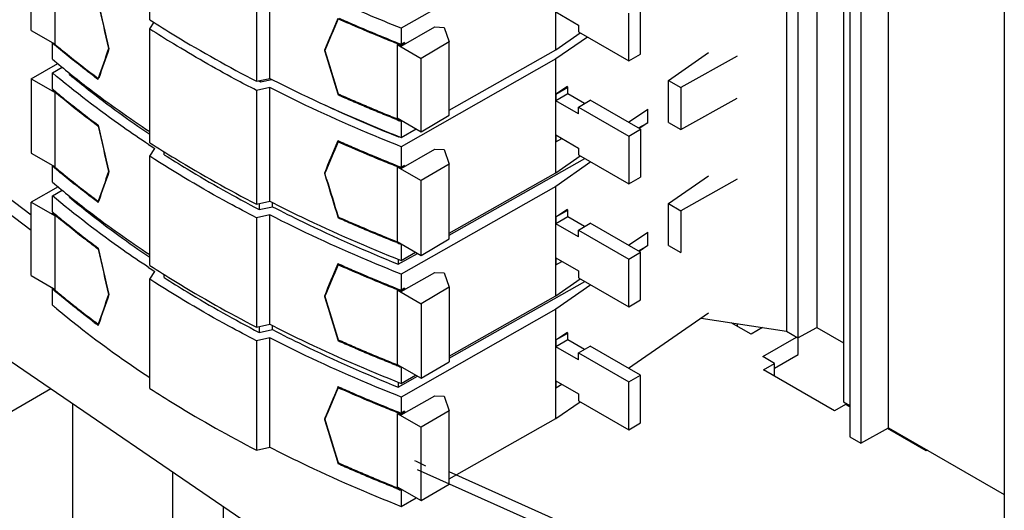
# Model space of a CAD drawing. Header units: millimetres. Extents: x 121 to 402, y 56 to 674.
# Tile 7 of 12: x 183 to 300, y 267 to 326. Entities that reach past the tile are written whole.
import ezdxf

# ---------------------------------------------------------------- set-up
doc = ezdxf.new("R2010")
doc.units = ezdxf.units.MM
doc.header["$LTSCALE"] = 47.495119
doc.layers.get('0').update_dxf_attribs({"linetype": 'CONTINUOUS'})

msp = doc.modelspace()

# ---------------------------------------------------------------- linework, layer by layer
at = {"color": 7, "linetype": 'Continuous'}
for p, q in [((274.23, 554.03), (274.23, 288.42)), ((277.87, 422.23), (277.87, 288.89)), ((275.61, 420.96), (275.61, 287.63)), ((281.05, 413.33), (281.06, 279.99)), ((281.81, 409.14), (281.81, 275.8)), ((283.14, 408.37), (283.14, 275.04)), ((286.45, 276.88), (286.45, 408.99)), ((300.27, 396.66), (300.27, 264.55)), ((198.17, 325.67), (198.17, 338.73)), ((246.67, 335.14), (228.19, 324.66)), ((246.67, 322.08), (246.67, 335.14)), ((183.99, 324.39), (183.99, 333.33)), ((186.84, 322.74), (186.84, 331.68)), ((210.9, 331.39), (210.9, 318.32)), ((212.5, 318.66), (212.5, 331.72)), ((256.81, 321.56), (256.81, 327.28)), ((246.69, 326.59), (249.39, 325.03)), ((255.4, 320.74), (255.4, 326.46)), ((198.17, 324.57), (198.67, 325.36)), ((228.19, 322.51), (232.23, 324.81)), ((232.23, 324.81), (233.33, 324.75)), ((233.33, 324.75), (233.95, 323.02)), ((249.39, 325.03), (249.39, 324.21)), ((183.99, 324.39), (186.84, 322.74)), ((198.17, 310.97), (198.17, 324.57)), ((228.19, 324.66), (228.19, 322.73)), ((246.67, 322.08), (249.59, 324.1)), ((250.46, 323.6), (246.67, 320.98)), ((249.39, 324.21), (255.4, 320.74)), ((186.57, 322.91), (186.52, 322.88)), ((186.52, 320.96), (186.52, 322.88)), ((186.78, 322.78), (186.84, 322.73)), ((186.78, 322.78), (186.83, 322.73)), ((227.72, 322.7), (230.59, 321.05)), ((227.72, 322.7), (227.72, 313.93)), ((227.72, 322.7), (228.03, 322.58)), ((228.03, 322.58), (228.19, 322.51)), ((228.19, 322.61), (228.15, 322.63)), ((228.19, 322.61), (228.15, 322.63)), ((228.58, 322.95), (228.19, 322.73)), ((228.58, 322.83), (228.19, 322.61)), ((228.19, 322.61), (228.19, 322.51)), ((228.47, 322.89), (228.58, 322.83)), ((228.58, 322.95), (228.58, 322.83)), ((233.95, 323.02), (230.59, 321.05)), ((233.95, 314.24), (233.95, 323.02)), ((193.24, 322.23), (193.23, 322.21)), ((193.27, 322.25), (193.24, 322.23)), ((219.11, 322.08), (219.03, 322.03)), ((219.03, 322.03), (219.04, 321.99)), ((233.95, 314.86), (246.67, 322.08)), ((255.4, 320.74), (256.81, 321.56)), ((260.13, 318.41), (264.94, 321.74)), ((268.37, 321.32), (261.61, 317.55)), ((183.97, 318.62), (187.16, 320.43)), ((246.67, 320.98), (228.19, 310.49)), ((230.59, 312.27), (230.59, 321.05)), ((246.67, 307.38), (246.67, 320.98)), ((186.52, 319.32), (187.69, 320.01)), ((186.52, 317.4), (186.52, 319.32)), ((188.57, 319.13), (188.57, 319.3)), ((183.97, 318.62), (183.97, 309.72)), ((183.97, 318.62), (186.84, 316.97)), ((192, 318.52), (191.93, 318.57)), ((192, 318.52), (191.93, 318.57)), ((192, 318.52), (192.05, 318.69)), ((192.05, 318.69), (192, 318.65)), ((210.9, 318.32), (212.5, 318.66)), ((211.38, 318.24), (212.76, 318.53)), ((211.39, 318.42), (211.38, 318.24)), ((260.13, 318.41), (261.61, 317.55)), ((260.13, 313.39), (260.13, 318.41)), ((186.52, 317.4), (186.7, 317.25)), ((186.52, 317.4), (186.69, 317.25)), ((186.61, 317.33), (186.52, 317.27)), ((186.52, 317.24), (186.52, 317.27)), ((186.84, 308.07), (186.84, 316.97)), ((212.5, 317.56), (210.9, 317.22)), ((210.9, 317.22), (210.9, 303.62)), ((212.5, 303.96), (212.5, 317.56)), ((220.62, 316.8), (220.66, 316.67)), ((220.8, 316.75), (220.66, 316.67)), ((246.69, 316.79), (247.98, 317.68)), ((246.69, 316.78), (248.11, 317.6)), ((246.69, 316.79), (246.69, 315.97)), ((248.11, 316.79), (246.69, 315.97)), ((248.11, 317.6), (247.98, 317.68)), ((248.11, 316.79), (248.11, 317.6)), ((250.09, 315.64), (248.11, 316.79)), ((261.61, 317.55), (261.61, 312.53)), ((249.39, 314.42), (246.69, 315.97)), ((246.69, 311.89), (246.69, 315.97)), ((249.39, 315.23), (250.8, 316.05)), ((256.81, 312.58), (250.8, 316.05)), ((261.61, 312.53), (268.37, 316.3)), ((230.59, 312.27), (233.95, 314.24)), ((249.39, 315.23), (255.4, 311.76)), ((249.39, 314.42), (249.39, 315.23)), ((255.38, 313.41), (257.66, 314.99)), ((257.66, 313.35), (257.66, 314.99)), ((227.72, 313.93), (230.59, 312.27)), ((228.19, 313.52), (228.15, 313.53)), ((228.19, 313.52), (228.15, 313.53)), ((228.19, 313.52), (228.31, 313.58)), ((228.19, 313.52), (228.19, 311.59)), ((256.55, 312.73), (257.66, 313.35)), ((257.66, 313.35), (256.66, 312.66)), ((260.13, 313.39), (261.61, 312.53)), ((192, 312.92), (191.93, 312.97)), ((192, 312.92), (191.93, 312.97)), ((192.03, 312.93), (192, 312.92)), ((228.19, 311.59), (229.99, 312.61)), ((246.69, 311.89), (249.39, 310.33)), ((246.69, 311.89), (246.69, 311.07)), ((255.4, 311.76), (256.81, 312.58)), ((256.81, 312.58), (256.81, 306.86)), ((183.99, 302.32), (171.34, 311.73)), ((220.66, 311.21), (220.61, 311.09)), ((220.66, 311.21), (220.8, 311.15)), ((220.66, 311.21), (220.8, 311.15)), ((220.8, 311.15), (220.66, 311.07)), ((227.86, 311.73), (227.86, 311.67)), ((227.86, 311.67), (227.92, 311.71)), ((246.69, 311.07), (247.4, 311.48)), ((255.4, 311.76), (255.4, 306.05)), ((183.99, 300.48), (171.53, 309.78)), ((183.97, 309.72), (186.84, 308.07)), ((198.17, 309.34), (198.75, 310.26)), ((199.89, 309.53), (199.89, 309.9)), ((228.19, 310.49), (228.19, 308.04)), ((228.19, 307.9), (232.23, 310.19)), ((232.23, 310.19), (233.33, 310.14)), ((233.33, 310.14), (233.95, 308.4)), ((249.39, 310.33), (249.39, 309.52)), ((249.39, 309.52), (255.4, 306.05)), ((198.17, 296.28), (198.17, 309.34)), ((233.95, 308.4), (230.59, 306.43)), ((233.95, 299.9), (250.14, 309.08)), ((233.95, 299.46), (233.95, 308.4)), ((246.67, 307.38), (249.59, 309.4)), ((250.87, 308.66), (246.67, 305.75)), ((186.57, 308.21), (186.52, 308.18)), ((186.77, 307.98), (186.52, 308.18)), ((186.76, 307.97), (186.52, 308.18)), ((186.52, 306.26), (186.52, 308.18)), ((186.72, 308.14), (186.83, 308.05)), ((186.72, 308.13), (186.83, 308.05)), ((193.24, 307.53), (193.23, 307.52)), ((193.27, 307.55), (193.24, 307.53)), ((219.11, 307.38), (219.03, 307.33)), ((219.03, 307.33), (219.25, 306.61)), ((219.29, 306.62), (219.08, 307.31)), ((227.72, 308.09), (230.59, 306.43)), ((227.72, 308.09), (227.72, 299.15)), ((227.72, 308.09), (228.03, 307.96)), ((228.03, 307.96), (228.19, 307.9)), ((228.19, 307.91), (228.15, 307.93)), ((228.19, 307.91), (228.15, 307.93)), ((228.58, 308.26), (228.19, 308.04)), ((228.19, 307.91), (228.58, 308.13)), ((228.19, 307.91), (228.19, 307.9)), ((228.47, 308.2), (228.58, 308.13)), ((228.58, 308.26), (228.58, 308.13)), ((233.95, 300.16), (246.67, 307.38)), ((230.59, 297.49), (230.59, 306.43)), ((255.4, 306.05), (256.81, 306.86)), ((260.13, 303.69), (264.94, 307.02)), ((268.37, 306.61), (261.61, 302.84)), ((187.2, 305.71), (183.99, 303.86)), ((186.52, 304.63), (187.69, 305.31)), ((246.67, 305.75), (228.19, 295.26)), ((246.67, 292.68), (246.67, 305.75)), ((183.99, 303.86), (186.84, 302.21)), ((183.99, 295.08), (183.99, 303.86)), ((186.52, 302.7), (186.52, 304.63)), ((188.57, 304.44), (188.57, 304.6)), ((192, 303.83), (191.93, 303.88)), ((192, 303.83), (191.93, 303.88)), ((192, 303.83), (192.06, 304)), ((192.06, 304), (192, 303.97)), ((210.9, 303.62), (212.5, 303.96)), ((211.23, 303.69), (211.23, 302.98)), ((212.83, 303.32), (212.83, 303.8)), ((260.13, 303.69), (261.61, 302.84)), ((260.13, 298.69), (260.13, 303.69)), ((186.52, 302.7), (186.7, 302.55)), ((186.52, 302.7), (186.69, 302.55)), ((186.61, 302.63), (186.52, 302.58)), ((186.52, 302.48), (186.52, 302.58)), ((211.23, 302.98), (212.83, 303.32)), ((246.69, 302.09), (247.98, 302.98)), ((246.69, 302.09), (248.11, 302.91)), ((248.11, 302.91), (247.98, 302.98)), ((248.11, 302.09), (248.11, 302.91)), ((261.61, 302.84), (261.61, 297.83)), ((186.84, 293.43), (186.84, 302.21)), ((212.5, 302.33), (210.9, 301.99)), ((210.9, 301.99), (210.9, 288.93)), ((212.5, 289.26), (212.5, 302.33)), ((220.63, 302.09), (220.66, 301.97)), ((220.79, 302.05), (220.66, 301.97)), ((246.69, 302.09), (246.69, 301.27)), ((248.11, 302.09), (246.69, 301.27)), ((249.39, 299.72), (246.69, 301.27)), ((246.69, 297.19), (246.69, 301.27)), ((250.09, 300.94), (248.11, 302.09)), ((249.39, 300.53), (250.8, 301.35)), ((256.81, 297.88), (250.8, 301.35)), ((249.39, 300.53), (255.4, 297.06)), ((249.39, 299.72), (249.39, 300.53)), ((255.38, 298.71), (257.66, 300.29)), ((257.66, 298.66), (257.66, 300.29)), ((227.71, 299.13), (227.81, 299.09)), ((227.71, 299.13), (227.81, 299.09)), ((227.72, 299.15), (230.59, 297.49)), ((230.59, 297.49), (233.95, 299.46)), ((192, 298.23), (191.93, 298.28)), ((192, 298.23), (191.93, 298.28)), ((192, 298.23), (192.03, 298.25)), ((227.86, 296.45), (230.15, 297.74)), ((228.19, 298.82), (228.15, 298.84)), ((228.19, 298.82), (228.15, 298.84)), ((228.19, 298.82), (228.23, 298.85)), ((228.19, 298.82), (228.19, 296.9)), ((228.19, 296.9), (229.92, 297.88)), ((255.4, 297.06), (256.81, 297.88)), ((256.55, 298.03), (257.66, 298.66)), ((257.66, 298.66), (256.66, 297.97)), ((256.81, 292.17), (256.81, 297.88)), ((260.13, 298.69), (261.61, 297.83)), ((220.66, 296.51), (220.61, 296.39)), ((220.66, 296.51), (220.8, 296.45)), ((220.66, 296.51), (220.8, 296.45)), ((227.86, 297.03), (227.86, 296.45)), ((246.69, 297.19), (249.39, 295.64)), ((246.69, 297.19), (246.69, 296.37)), ((246.69, 296.37), (247.4, 296.78)), ((255.4, 291.35), (255.4, 297.06)), ((198.17, 294.64), (198.75, 295.57)), ((220.8, 296.45), (220.66, 296.37)), ((228.19, 293.18), (232.23, 295.47)), ((232.23, 295.47), (233.33, 295.42)), ((233.33, 295.42), (233.95, 293.69)), ((249.39, 295.64), (249.39, 294.82)), ((183.99, 295.08), (186.84, 293.43)), ((198.17, 281.58), (198.17, 294.64)), ((199.89, 294.84), (199.89, 295.21)), ((228.19, 295.26), (228.19, 293.34)), ((233.95, 285.2), (250.14, 294.39)), ((246.67, 292.68), (249.59, 294.7)), ((249.39, 294.82), (255.4, 291.35)), ((186.52, 293.61), (186.8, 293.38)), ((186.52, 293.61), (186.8, 293.38)), ((186.61, 293.54), (186.52, 293.48)), ((186.74, 293.3), (186.52, 293.48)), ((186.73, 293.3), (186.52, 293.48)), ((186.52, 291.56), (186.52, 293.48)), ((227.72, 293.37), (230.59, 291.71)), ((227.72, 293.37), (227.72, 284.47)), ((227.72, 293.37), (228.03, 293.24)), ((228.03, 293.24), (228.19, 293.18)), ((228.19, 293.22), (228.15, 293.23)), ((228.19, 293.22), (228.15, 293.23)), ((228.58, 293.56), (228.19, 293.34)), ((228.19, 293.22), (228.58, 293.44)), ((228.19, 293.22), (228.19, 293.18)), ((228.47, 293.5), (228.58, 293.44)), ((228.58, 293.56), (228.58, 293.44)), ((233.95, 293.69), (230.59, 291.71)), ((233.95, 293.69), (233.95, 284.79)), ((250.87, 293.96), (246.67, 291.05)), ((193.24, 292.83), (193.23, 292.82)), ((193.27, 292.85), (193.24, 292.83)), ((219.11, 292.68), (219.03, 292.64)), ((219.03, 292.64), (219.04, 292.6)), ((233.95, 285.47), (246.67, 292.68)), ((255.4, 291.35), (256.81, 292.17)), ((246.67, 291.05), (228.19, 280.57)), ((230.59, 291.71), (230.59, 282.81)), ((246.67, 277.99), (246.67, 291.05)), ((255.38, 284.01), (264.94, 290.63)), ((264.03, 290), (274.23, 288.42)), ((192, 289.13), (191.93, 289.18)), ((192, 289.13), (191.93, 289.18)), ((192, 289.13), (192.06, 289.31)), ((192.06, 289.31), (192, 289.27)), ((210.9, 288.93), (212.5, 289.26)), ((211.23, 289), (211.23, 288.29)), ((211.23, 288.29), (212.83, 288.62)), ((212.83, 288.62), (212.83, 289.1)), ((246.69, 287.39), (247.98, 288.28)), ((248.11, 288.21), (247.98, 288.28)), ((270.02, 288.07), (267.65, 289.44)), ((268.4, 289.01), (268.4, 289.33)), ((271.39, 288.86), (270.02, 288.07)), ((274.23, 288.42), (275.61, 287.63)), ((275.61, 287.63), (277.87, 288.89)), ((277.87, 288.89), (281.06, 287.06)), ((177.18, 287.82), (211.7, 264.24)), ((212.5, 287.63), (210.9, 287.29)), ((210.9, 287.29), (210.9, 274.23)), ((212.5, 274.57), (212.5, 287.63)), ((220.62, 287.41), (220.66, 287.28)), ((220.8, 287.36), (220.66, 287.28)), ((246.69, 287.39), (248.11, 288.21)), ((246.69, 287.39), (246.69, 286.58)), ((248.11, 287.39), (246.69, 286.58)), ((248.11, 287.39), (248.11, 288.21)), ((250.09, 286.25), (248.11, 287.39)), ((271.4, 285.4), (275.44, 287.73)), ((275.65, 285.64), (275.65, 287.63)), ((249.39, 285.02), (246.69, 286.58)), ((246.69, 282.49), (246.69, 286.58)), ((249.39, 285.84), (250.8, 286.65)), ((256.81, 283.18), (250.8, 286.65)), ((230.59, 282.81), (233.95, 284.79)), ((249.39, 285.84), (255.4, 282.37)), ((249.39, 285.02), (249.39, 285.84)), ((272.82, 284.58), (271.4, 285.4)), ((272.82, 284.01), (275.65, 285.64)), ((227.7, 284.44), (227.89, 284.37)), ((227.7, 284.44), (227.89, 284.37)), ((227.72, 284.47), (230.59, 282.81)), ((228.19, 284.12), (228.15, 284.14)), ((228.19, 284.12), (228.15, 284.14)), ((228.19, 284.12), (228.24, 284.15)), ((228.19, 284.12), (228.19, 282.2)), ((271.49, 283.81), (272.82, 284.58)), ((279.97, 278.92), (271.49, 283.81)), ((272.82, 283.05), (272.82, 284.58)), ((227.86, 281.75), (230.16, 283.06)), ((228.19, 282.2), (229.93, 283.19)), ((246.69, 282.49), (249.39, 280.94)), ((246.69, 282.49), (246.69, 281.68)), ((255.4, 282.37), (256.81, 283.18)), ((256.81, 277.47), (256.81, 283.18)), ((177.18, 276.28), (186.34, 281.57)), ((220.66, 281.82), (220.61, 281.7)), ((220.66, 281.82), (220.8, 281.76)), ((220.66, 281.82), (220.79, 281.76)), ((220.8, 281.76), (220.66, 281.68)), ((227.86, 282.34), (227.86, 281.75)), ((246.69, 281.68), (247.4, 282.09)), ((255.4, 276.65), (255.4, 282.37)), ((228.19, 278.42), (232.23, 280.72)), ((228.19, 280.57), (228.19, 278.64)), ((232.23, 280.72), (233.33, 280.66)), ((233.33, 280.66), (233.95, 278.93)), ((249.39, 280.94), (249.39, 280.12)), ((249.39, 280.12), (255.4, 276.65)), ((188.93, 279.79), (188.93, 240.31)), ((228.58, 278.86), (228.19, 278.64)), ((228.58, 278.86), (228.58, 278.74)), ((233.95, 278.93), (230.59, 276.95)), ((233.95, 270.15), (233.95, 278.93)), ((246.67, 277.99), (249.59, 280.01)), ((281.3, 279.68), (279.97, 278.92)), ((281.06, 279.99), (281.81, 279.56)), ((281.81, 279.39), (281.3, 279.68)), ((219.11, 277.98), (219.03, 277.94)), ((219.03, 277.94), (219.04, 277.9)), ((227.72, 278.61), (230.59, 276.95)), ((227.72, 278.61), (227.72, 269.83)), ((227.72, 278.61), (228.03, 278.49)), ((228.03, 278.49), (228.19, 278.42)), ((228.19, 278.52), (228.15, 278.54)), ((228.19, 278.52), (228.15, 278.54)), ((228.58, 278.74), (228.19, 278.52)), ((228.19, 278.52), (228.19, 278.42)), ((228.47, 278.8), (228.58, 278.74)), ((233.95, 270.77), (246.67, 277.99)), ((230.59, 268.18), (230.59, 276.95)), ((255.4, 276.65), (256.81, 277.47)), ((283.14, 275.04), (286.45, 276.88)), ((290.94, 274.12), (286.3, 276.8)), ((286.45, 276.88), (300.27, 268.9)), ((281.81, 275.8), (283.14, 275.04)), ((287.56, 276.07), (287.56, 276.24)), ((288.98, 275.25), (288.98, 275.42)), ((210.9, 274.23), (212.5, 274.57)), ((291.08, 274.2), (290.94, 274.12)), ((220.62, 272.71), (220.66, 272.58)), ((220.8, 272.66), (220.66, 272.58)), ((264.35, 256.59), (230.16, 271.85)), ((200.87, 271.64), (200.87, 247.2)), ((256.88, 261.34), (233.95, 271.61)), ((227.72, 269.83), (230.59, 268.18)), ((228.19, 269.43), (228.15, 269.44)), ((228.19, 269.43), (228.15, 269.44)), ((228.19, 269.43), (228.31, 269.49)), ((230.59, 268.18), (233.95, 270.15)), ((228.19, 269.43), (228.19, 267.5)), ((228.19, 267.5), (229.99, 268.52)), ((206.91, 267.51), (206.91, 252.09))]:
    msp.add_line(p, q, dxfattribs=at)
for centre, radius, start, end in [((1700.03, 672.13), 1546.86, 192.86337, 193.07477), ((1687.68, 668.5), 1534.04, 192.8392, 193.04563), ((1420.71, -181.86), 1303.05, 157.07095, 157.25056), ((1464.04, -198.86), 1349.53, 157.1233, 157.2968), ((275.76, 444.78), 143.07, 237.1607, 238.4904), ((273.14, 425.27), 134.12, 229.7717, 229.9149), ((1173.67, -20.44), 1038.59, 160.73568, 160.94369), ((1192.75, -28.2), 1059.11, 160.68002, 160.88119), ((1599.81, 740.17), 1442.71, 196.84937, 197.0648), ((1626.21, 747.53), 1470.07, 196.8257, 197.03711), ((259.79, 407.82), 113.64, 229.8525, 231.2274), ((258.83, 402.96), 112.15, 229.8504, 230.0674), ((1700.03, 657.44), 1546.86, 192.86337, 193.07477), ((317.68, 540.96), 244.42, 248.3822, 248.5104), ((286.59, 460.83), 158.35, 248.161, 248.359), ((1687.68, 653.81), 1534.04, 192.8392, 193.04563), ((273.35, 424.64), 136.55, 236.5164, 236.8892), ((1420.69, -196.55), 1303.04, 157.07132, 157.25056), ((1464.03, -213.55), 1349.52, 157.12365, 157.2968), ((1173.7, -35.15), 1038.62, 160.73568, 160.94293), ((1192.79, -42.91), 1059.15, 160.68003, 160.88045), ((259.79, 393.12), 113.64, 229.8525, 231.2274), ((1599.12, 725.26), 1441.98, 196.87779, 197.06562), ((1625.56, 732.64), 1469.38, 196.85359, 197.03791), ((258.83, 388.2), 112.15, 229.8504, 230.0674), ((318.13, 527.4), 245.64, 248.3897, 248.5107), ((1700.03, 642.74), 1546.86, 192.86337, 193.07477), ((1687.68, 639.11), 1534.04, 192.83878, 193.04563), ((273.35, 409.94), 136.55, 236.5164, 236.8892), ((1420.69, -211.25), 1303.04, 157.07132, 157.25056), ((1464.03, -228.25), 1349.52, 157.12365, 157.2968), ((1173.7, -49.85), 1038.62, 160.73568, 160.94293), ((1192.79, -57.61), 1059.15, 160.68003, 160.88045), ((1599.81, 710.78), 1442.71, 196.84937, 197.0648), ((1626.21, 718.14), 1470.07, 196.8257, 197.03711), ((258.92, 377.39), 112.29, 229.8505, 230.1745), ((255.62, 374.19), 106.22, 232.8863, 233.1584), ((280.86, 408.58), 148.76, 233.126, 233.3204), ((318, 512.36), 245.27, 248.3878, 248.5102), ((1420.71, -225.95), 1303.05, 157.07095, 157.25056), ((1464.04, -242.95), 1349.53, 157.1233, 157.2968), ((1599.81, 696.08), 1442.71, 196.84937, 197.0648), ((1626.21, 703.44), 1470.07, 196.8257, 197.03711), ((379.08, 571.57), 333.82, 243.4388, 243.6901), ((317.68, 496.87), 244.42, 248.3822, 248.5104), ((286.59, 416.74), 158.35, 248.161, 248.359)]:
    msp.add_arc(centre, radius, start, end, dxfattribs=at)
for major_axis, start_param, end_param in [((159.85, 0.01), -2.307676, -2.305577), ((158.49, 0.01), -2.249689, -2.180011)]:
    msp.add_ellipse((318.55, 386.72), major_axis=major_axis, ratio=0.577342, start_param=start_param, end_param=end_param, dxfattribs=at)
for points, knots in [([(228.19, 324.66), (226.83, 325.2), (221.52, 327.36), (216.31, 329.78), (212.5, 331.72)], [0, 0, 0, 0, 0.255026, 1, 1, 1, 1]), ([(198.17, 325.67), (199.18, 325.02), (203.33, 322.41), (207.61, 320.02), (210.9, 318.32)], [0, 0, 0, 0, 0.244786, 1, 1, 1, 1]), ([(228.15, 322.63), (227.51, 322.88), (225, 323.89), (222.51, 324.95), (220.66, 325.77)], [0, 0, 0, 0, 0.252233, 1, 1, 1, 1]), ([(220.79, 325.85), (221.4, 325.58), (222.92, 324.9), (225.39, 323.87), (227.25, 323.11), (228.19, 322.73)], [0, 0, 0, 0, 0.247853, 0.622162, 1, 1, 1, 1]), ([(191.93, 318.57), (191.49, 318.9), (190.39, 319.74), (188.66, 321.09), (187.4, 322.14), (186.77, 322.66)], [0, 0, 0, 0, 0.252992, 0.628439, 1, 1, 1, 1]), ([(186.83, 322.73), (187.25, 322.38), (188.94, 320.99), (190.67, 319.64), (192, 318.65)], [0, 0, 0, 0, 0.247133, 1, 1, 1, 1]), ([(210.9, 317.22), (210.04, 317.66), (206.69, 319.43), (203.39, 321.32), (200.98, 322.8)], [0, 0, 0, 0, 0.253969, 1, 1, 1, 1]), ([(198.01, 310.75), (196.99, 311.43), (193.04, 314.12), (189.24, 317.03), (186.52, 319.32)], [0, 0, 0, 0, 0.256137, 1, 1, 1, 1]), ([(188.57, 319.13), (189.32, 318.51), (192.42, 316.01), (195.65, 313.67), (198.15, 311.99)], [0, 0, 0, 0, 0.24491, 1, 1, 1, 1]), ([(188.62, 319.22), (189.37, 318.62), (192.47, 316.19), (195.68, 313.92), (198.16, 312.29)], [0, 0, 0, 0, 0.245099, 1, 1, 1, 1]), ([(212.5, 318.66), (213.75, 318.02), (218.89, 315.47), (224.16, 313.19), (228.19, 311.59)], [0, 0, 0, 0, 0.244945, 1, 1, 1, 1]), ([(191.93, 312.97), (191.46, 313.32), (190.31, 314.2), (188.5, 315.62), (187.17, 316.72), (186.52, 317.27)], [0, 0, 0, 0, 0.253135, 0.628595, 1, 1, 1, 1]), ([(186.69, 317.25), (187.12, 316.89), (188.2, 316), (189.96, 314.6), (191.31, 313.57), (192, 313.06)], [0, 0, 0, 0, 0.246844, 0.621391, 1, 1, 1, 1]), ([(228.19, 310.49), (226.83, 311.03), (221.52, 313.2), (216.31, 315.61), (212.5, 317.56)], [0, 0, 0, 0, 0.255026, 1, 1, 1, 1]), ([(220.66, 316.82), (221.23, 316.56), (222.39, 316.05), (224.14, 315.3), (225.9, 314.56), (227.09, 314.08), (227.68, 313.84)], [0, 0, 0, 0, 0.247952, 0.497205, 0.747813, 1, 1, 1, 1]), ([(227.64, 313.74), (227.05, 313.97), (225.87, 314.44), (224.12, 315.17), (222.38, 315.91), (221.23, 316.42), (220.66, 316.67)], [0, 0, 0, 0, 0.251997, 0.502813, 0.752177, 1, 1, 1, 1]), ([(198.17, 310.97), (199.18, 310.32), (203.33, 307.72), (207.61, 305.32), (210.9, 303.62)], [0, 0, 0, 0, 0.244786, 1, 1, 1, 1]), ([(228.15, 307.93), (227.51, 308.18), (225.93, 308.81), (223.44, 309.85), (221.58, 310.66), (220.66, 311.07)], [0, 0, 0, 0, 0.252143, 0.627866, 1, 1, 1, 1]), ([(220.8, 311.15), (221.41, 310.88), (222.93, 310.21), (225.39, 309.17), (227.25, 308.41), (228.19, 308.04)], [0, 0, 0, 0, 0.247855, 0.622164, 1, 1, 1, 1]), ([(199.89, 309.53), (200.79, 308.96), (204.5, 306.65), (208.31, 304.51), (211.23, 302.98)], [0, 0, 0, 0, 0.245309, 1, 1, 1, 1]), ([(210.9, 301.99), (209.79, 302.57), (205.46, 304.86), (201.24, 307.36), (198.17, 309.34)], [0, 0, 0, 0, 0.255235, 1, 1, 1, 1]), ([(191.93, 303.88), (191.48, 304.21), (190.39, 305.05), (188.66, 306.4), (187.39, 307.45), (186.76, 307.97)], [0, 0, 0, 0, 0.252996, 0.628442, 1, 1, 1, 1]), ([(186.83, 308.05), (187.24, 307.7), (188.3, 306.83), (190.01, 305.46), (191.33, 304.47), (192, 303.97)], [0, 0, 0, 0, 0.246921, 0.621501, 1, 1, 1, 1]), ([(198.01, 296.06), (196.99, 296.73), (193.04, 299.42), (189.24, 302.33), (186.52, 304.63)], [0, 0, 0, 0, 0.256137, 1, 1, 1, 1]), ([(188.57, 304.44), (189.32, 303.82), (192.42, 301.32), (195.65, 298.98), (198.15, 297.29)], [0, 0, 0, 0, 0.24491, 1, 1, 1, 1]), ([(188.62, 304.53), (189.37, 303.92), (192.47, 301.5), (195.68, 299.22), (198.16, 297.59)], [0, 0, 0, 0, 0.245099, 1, 1, 1, 1]), ([(212.5, 303.96), (213.75, 303.32), (218.89, 300.78), (224.16, 298.49), (228.19, 296.9)], [0, 0, 0, 0, 0.244945, 1, 1, 1, 1]), ([(191.93, 298.28), (191.47, 298.63), (189.63, 300.02), (187.83, 301.47), (186.52, 302.58)], [0, 0, 0, 0, 0.253046, 1, 1, 1, 1]), ([(186.69, 302.55), (187.12, 302.2), (188.2, 301.31), (189.96, 299.9), (191.31, 298.88), (192, 298.37)], [0, 0, 0, 0, 0.246844, 0.621392, 1, 1, 1, 1]), ([(212.83, 303.32), (214.03, 302.7), (218.96, 300.23), (224, 298), (227.86, 296.45)], [0, 0, 0, 0, 0.245035, 1, 1, 1, 1]), ([(228.19, 295.26), (226.83, 295.8), (221.52, 297.97), (216.31, 300.38), (212.5, 302.33)], [0, 0, 0, 0, 0.255026, 1, 1, 1, 1]), ([(227.67, 299.03), (227.07, 299.26), (225.89, 299.74), (224.13, 300.47), (222.39, 301.21), (221.24, 301.72), (220.66, 301.97)], [0, 0, 0, 0, 0.252005, 0.502822, 0.752185, 1, 1, 1, 1]), ([(220.67, 302.1), (221.24, 301.84), (223.57, 300.82), (225.93, 299.84), (227.71, 299.13)], [0, 0, 0, 0, 0.247882, 1, 1, 1, 1]), ([(198.17, 296.28), (199.18, 295.63), (203.33, 293.02), (207.61, 290.63), (210.9, 288.93)], [0, 0, 0, 0, 0.244786, 1, 1, 1, 1]), ([(228.15, 293.23), (227.51, 293.48), (225.93, 294.11), (223.44, 295.16), (221.58, 295.96), (220.66, 296.37)], [0, 0, 0, 0, 0.252143, 0.627866, 1, 1, 1, 1]), ([(220.8, 296.45), (221.41, 296.18), (222.93, 295.51), (225.39, 294.47), (227.25, 293.71), (228.19, 293.34)], [0, 0, 0, 0, 0.247855, 0.622164, 1, 1, 1, 1]), ([(210.9, 287.29), (209.79, 287.87), (205.46, 290.17), (201.24, 292.66), (198.17, 294.64)], [0, 0, 0, 0, 0.255235, 1, 1, 1, 1]), ([(199.89, 294.84), (200.79, 294.26), (204.5, 291.95), (208.31, 289.81), (211.23, 288.29)], [0, 0, 0, 0, 0.245309, 1, 1, 1, 1]), ([(191.53, 289.48), (191.11, 289.8), (190.1, 290.58), (188.49, 291.84), (187.32, 292.81), (186.73, 293.3)], [0, 0, 0, 0, 0.252808, 0.62815, 1, 1, 1, 1]), ([(186.8, 293.38), (187.18, 293.05), (188.16, 292.25), (189.76, 290.97), (190.98, 290.04), (191.6, 289.57)], [0, 0, 0, 0, 0.247106, 0.621711, 1, 1, 1, 1]), ([(187, 291.15), (187.87, 290.43), (191.47, 287.52), (195.24, 284.82), (198.16, 282.89)], [0, 0, 0, 0, 0.244178, 1, 1, 1, 1]), ([(212.5, 289.26), (213.75, 288.62), (218.89, 286.08), (224.16, 283.79), (228.19, 282.2)], [0, 0, 0, 0, 0.244945, 1, 1, 1, 1]), ([(212.83, 288.62), (214.03, 288), (218.96, 285.53), (224, 283.3), (227.86, 281.75)], [0, 0, 0, 0, 0.245035, 1, 1, 1, 1]), ([(228.19, 280.57), (226.83, 281.1), (221.52, 283.27), (216.31, 285.69), (212.5, 287.63)], [0, 0, 0, 0, 0.255026, 1, 1, 1, 1]), ([(220.66, 287.42), (221.24, 287.16), (222.4, 286.65), (224.15, 285.9), (225.92, 285.16), (227.11, 284.68), (227.7, 284.44)], [0, 0, 0, 0, 0.247946, 0.497196, 0.747807, 1, 1, 1, 1]), ([(227.66, 284.33), (227.07, 284.57), (225.89, 285.04), (224.13, 285.77), (222.39, 286.52), (221.24, 287.02), (220.66, 287.28)], [0, 0, 0, 0, 0.252003, 0.50282, 0.752183, 1, 1, 1, 1]), ([(198.17, 281.58), (199.18, 280.93), (203.33, 278.32), (207.61, 275.93), (210.9, 274.23)], [0, 0, 0, 0, 0.244786, 1, 1, 1, 1]), ([(228.15, 278.54), (227.51, 278.79), (225, 279.79), (222.51, 280.86), (220.66, 281.68)], [0, 0, 0, 0, 0.252233, 1, 1, 1, 1]), ([(220.79, 281.76), (221.4, 281.49), (222.92, 280.81), (225.39, 279.78), (227.25, 279.02), (228.19, 278.64)], [0, 0, 0, 0, 0.247853, 0.622162, 1, 1, 1, 1]), ([(212.5, 274.57), (213.75, 273.93), (218.89, 271.38), (224.16, 269.09), (228.19, 267.5)], [0, 0, 0, 0, 0.244945, 1, 1, 1, 1]), ([(220.66, 272.73), (221.23, 272.47), (222.39, 271.96), (224.14, 271.21), (225.9, 270.47), (227.09, 269.99), (227.68, 269.75)], [0, 0, 0, 0, 0.247952, 0.497205, 0.747813, 1, 1, 1, 1]), ([(227.64, 269.64), (227.05, 269.88), (225.87, 270.35), (224.12, 271.08), (222.38, 271.82), (221.23, 272.33), (220.66, 272.58)], [0, 0, 0, 0, 0.251997, 0.502813, 0.752177, 1, 1, 1, 1])]:
    msp.add_open_spline(points, degree=3, knots=knots, dxfattribs=at)

doc.saveas('drawing.dxf')
